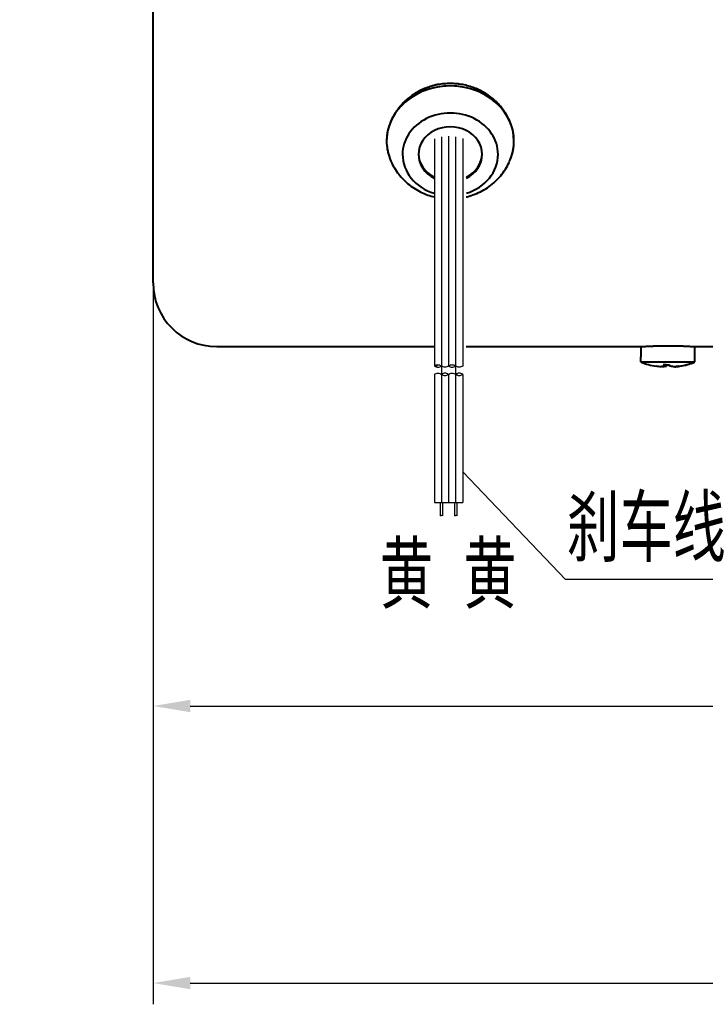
# Model space of a CAD drawing. Header units: inches. Extents: x -753 to 5070, y -3075 to 1581.
# Tile 136 of 178: x 3611 to 3675, y 334 to 427. Entities that reach past the tile are written whole.
import ezdxf

# ---------------------------------------------------------------- set-up
doc = ezdxf.new("R2010")
doc.units = ezdxf.units.IN
doc.header["$LTSCALE"] = 10
doc.header["$MEASUREMENT"] = 0
doc.linetypes.add('CENTER', pattern=[10.16, 6.35, -1.27, 1.27, -1.27])
for name, color, linetype in [('1轮廓实线层', 7, 'Continuous'), ('2细线层', 4, 'Continuous'), ('3中心线层', 1, 'CENTER'), ('5剖面线层', 2, 'Continuous'), ('6文字层', 3, 'Continuous'), ('7标注层', 4, 'Continuous')]:
    doc.layers.add(name, color=color, linetype=linetype)
doc.layers.add('图层2', color=4, linetype='Continuous', lineweight=40)
doc.styles.add('PC_TEXTSTYLE', font='isocp.shx', dxfattribs={"width": 0.8, "bigfont": 'HZFS.SHX'})
doc.styles.add('TH_GBDIM', font='romans.shx', dxfattribs={"width": 0.8, "bigfont": 'gbcbig.shx'})
doc.dimstyles.new('TH_GBDIM', dxfattribs={"dimtxt": 3.5, "dimasz": 2.5, "dimexe": 2, "dimexo": 0, "dimgap": 1, "dimtad": 1, "dimdec": 4, "dimdsep": 46, "dimtxsty": 'TH_GBDIM', "dimcen": 0.09, "dimclrd": 4, "dimclre": 4, "dimclrt": 3, "dimadec": 0, "dimazin": 0, "dimtfac": 1, "dimtdec": 4, "dimtmove": 0, "dimatfit": 3, "dimfxl": 1, "dimtzin": 0, "dimarcsym": 0})

# ---------------------------------------------------------------- blocks, each defined once
blk = doc.blocks.new('*D27')
at = {"layer": '7标注层', "color": 4, "lineweight": -2, "transparency": 16777216}
for p, q in [((3623.297, 453.116), (3623.297, 333.935)), ((3870.796, 453.116), (3870.796, 333.935)), ((3626.797, 335.935), (3867.296, 335.935))]:
    blk.add_line(p, q, dxfattribs=at)
at = {"layer": '7标注层', "color": 4, "transparency": 16777216}
for points in [[(3626.797, 336.518), (3626.797, 335.352), (3623.297, 335.935)], [(3867.296, 336.518), (3867.296, 335.352), (3870.796, 335.935)]]:
    blk.add_solid(points, dxfattribs=at)
at = {"layer": 'Defpoints', "color": 0, "transparency": 16777216}
for p in [(3623.297, 453.116), (3870.796, 453.116), (3870.796, 335.935)]:
    blk.add_point(p, dxfattribs=at)
at = {"layer": '7标注层', "color": 3, "transparency": 16777216, "insert": (3747.796, 339.685), "char_height": 5.5, "attachment_point": 5, "style": 'TH_GBDIM'}
blk.add_mtext('247.5', dxfattribs=at)
blk = doc.blocks.new('*D231')
at = {"layer": '7标注层', "color": 4, "lineweight": -2, "transparency": 16777216}
for p, q in [((3750.797, 474.691), (3750.797, 360.057)), ((3623.297, 453.116), (3623.297, 360.057)), ((3626.797, 362.057), (3747.297, 362.057))]:
    blk.add_line(p, q, dxfattribs=at)
at = {"layer": '7标注层', "color": 4, "transparency": 16777216}
for points in [[(3626.797, 362.64), (3626.797, 361.474), (3623.297, 362.057)], [(3747.297, 362.64), (3747.297, 361.474), (3750.797, 362.057)]]:
    blk.add_solid(points, dxfattribs=at)
at = {"layer": 'Defpoints', "color": 0, "transparency": 16777216}
for p in [(3750.797, 474.691), (3623.297, 453.116), (3750.797, 362.057)]:
    blk.add_point(p, dxfattribs=at)
at = {"layer": '7标注层', "color": 3, "transparency": 16777216, "insert": (3687.047, 365.807), "char_height": 5.5, "attachment_point": 5, "style": 'TH_GBDIM'}
blk.add_mtext('127.5', dxfattribs=at)

msp = doc.modelspace()

# ---------------------------------------------------------------- hatches: boundary and pattern name
at = {"layer": '5剖面线层'}
h = msp.add_hatch(dxfattribs=at)
h.set_pattern_fill('ANSI31', color=256, scale=0.444444, angle=90, style=0)
h.set_pattern_definition([(45, (3547.2263, 283.3367), (0.997805, -0.997805), [])])
edge = h.paths.add_edge_path()
edge.add_spline(control_points=[(3650.464, 394.102), (3650.352, 394.157), (3650.13, 394.269), (3649.908, 394.157), (3649.797, 394.102)], knot_values=[0, 0, 0, 0, 0.351364, 0.702728, 0.702728, 0.702728, 0.702728], degree=3, periodic=0)
edge.add_spline(control_points=[(3649.797, 394.102), (3649.908, 394.046), (3650.13, 393.935), (3650.352, 394.046), (3650.464, 394.102)], knot_values=[0, 0, 0, 0, 0.351364, 0.702728, 0.702728, 0.702728, 0.702728], degree=3, periodic=0)
h = msp.add_hatch(dxfattribs=at)
h.set_pattern_fill('ANSI31', color=256, scale=0.444444, angle=90, style=0)
h.set_pattern_definition([(45, (3545.893, 283.3367), (0.997805, -0.997805), [])])
edge = h.paths.add_edge_path()
edge.add_spline(control_points=[(3651.797, 393.324), (3651.908, 393.269), (3652.13, 393.157), (3652.352, 393.269), (3652.464, 393.324)], knot_values=[0, 0, 0, 0, 0.351364, 0.702728, 0.702728, 0.702728, 0.702728], degree=3, periodic=0)
edge.add_spline(control_points=[(3652.464, 393.324), (3652.352, 393.38), (3652.13, 393.491), (3651.908, 393.38), (3651.797, 393.324)], knot_values=[0, 0, 0, 0, 0.351364, 0.702728, 0.702728, 0.702728, 0.702728], degree=3, periodic=0)

# ---------------------------------------------------------------- linework, layer by layer
at = {"color": 4}
msp.add_line((3678.612, 373.987), (3662.143, 373.987), dxfattribs=at)
at = {"layer": '1轮廓实线层'}
for p, q in [((3649.797, 415.538), (3649.797, 394.102)), ((3651.13, 415.767), (3651.13, 394.102)), ((3652.464, 415.56), (3652.464, 394.102)), ((3649.797, 393.324), (3649.797, 381.253)), ((3651.13, 393.324), (3651.13, 381.253)), ((3652.464, 393.324), (3652.464, 381.253)), ((3649.797, 381.253), (3652.464, 381.253)), ((3650.341, 381.253), (3650.341, 379.995)), ((3650.563, 381.253), (3650.563, 379.995)), ((3651.689, 381.253), (3651.689, 379.995)), ((3651.911, 381.253), (3651.911, 379.995))]:
    msp.add_line(p, q, dxfattribs=at)
for points in [[(3650.464, 394.102), (3650.13, 394.213), (3649.797, 394.102)], [(3649.797, 394.102), (3650.13, 393.991), (3650.464, 394.102)], [(3651.13, 394.102), (3650.797, 393.991), (3650.464, 394.102)], [(3651.797, 394.102), (3651.464, 394.213), (3651.13, 394.102)], [(3651.13, 394.102), (3651.464, 393.991), (3651.797, 394.102)], [(3652.464, 394.102), (3652.13, 393.991), (3651.797, 394.102)], [(3649.797, 393.324), (3650.13, 393.435), (3650.464, 393.324)], [(3651.13, 393.324), (3650.797, 393.435), (3650.464, 393.324)], [(3650.464, 393.324), (3650.797, 393.213), (3651.13, 393.324)], [(3651.13, 393.324), (3651.464, 393.435), (3651.797, 393.324)], [(3652.464, 393.324), (3652.13, 393.435), (3651.797, 393.324)], [(3651.797, 393.324), (3652.13, 393.213), (3652.464, 393.324)]]:
    msp.add_spline(points, degree=3, dxfattribs=at)
at = {"layer": '2细线层'}
for points in [[(3650.563, 379.995), (3650.457, 380.018), (3650.36, 379.974), (3650.341, 379.995)], [(3651.911, 379.995), (3651.805, 380.018), (3651.708, 379.974), (3651.689, 379.995)]]:
    msp.add_spline(points, degree=3, dxfattribs=at)
at = {"layer": '3中心线层'}
for p, q in [((3650.464, 415.708), (3650.464, 389.069)), ((3651.797, 415.719), (3651.797, 389.069)), ((3650.464, 394.102), (3650.464, 381.253)), ((3651.797, 394.102), (3651.797, 381.253))]:
    msp.add_line(p, q, dxfattribs=at)
at = {"layer": '7标注层'}
msp.add_lwpolyline([(3652.464, 384.13), (3662.143, 373.987)], dxfattribs=at)
at = {"layer": '图层2', "color": 0}
for p, q in [((3623.297, 401.941), (3623.297, 467.441)), ((3629.297, 395.941), (3649.797, 395.941)), ((3652.797, 395.941), (3669.247, 395.941)), ((3669.247, 395.941), (3669.247, 394.966)), ((3674.315, 395.941), (3676.297, 395.941)), ((3674.347, 394.966), (3674.347, 395.943)), ((3669.249, 394.966), (3669.247, 394.966)), ((3669.249, 394.491), (3669.249, 394.966)), ((3674.291, 394.966), (3674.291, 394.491)), ((3674.347, 394.966), (3674.291, 394.966)), ((3674.345, 394.491), (3674.345, 394.966)), ((3669.249, 394.491), (3674.291, 394.491))]:
    msp.add_line(p, q, dxfattribs=at)
msp.add_arc((3629.297, 401.941), 6, 180, 270, dxfattribs=at)
for centre, major_axis, ratio, start_param, end_param in [((3651.297, 415.316), (-6, 0), 0.866025, 3.141593, 6.283185), ((3651.297, 415.316), (6, 0), 0.866025, 0, 3.141593), ((3651.297, 415.316), (6, 0), 0.866025, 0, 3.141593), ((3651.297, 414.066), (4.5, 0), 0.866025, 0, 3.141593), ((3651.297, 414.066), (4.5, 0), 0.866025, 0, 3.141593), ((3651.297, 414.066), (3, 0), 0.866025, 0, 3.141593), ((3651.297, 414.066), (3, 0), 0.866025, 0, 3.141593), ((3651.297, 415.316), (-6, 0), 0.866025, 0, 0.318823), ((3651.297, 415.316), (6, 0), 0.866025, 3.141593, 3.438277), ((3651.297, 415.316), (6, 0), 0.866025, 3.141593, 3.438277), ((3651.297, 415.316), (-6, 0), 0.866025, 2.795036, 3.141593), ((3651.297, 415.316), (6, 0), 0.866025, 5.985618, 6.283185), ((3651.297, 415.316), (6, 0), 0.866025, 5.985618, 6.283185), ((3651.297, 414.066), (4.5, 0), 0.866025, 3.141593, 4.371624), ((3651.297, 414.066), (4.5, 0), 0.866025, 3.141593, 4.371624), ((3651.297, 414.166), (-3, 0), 0.866025, 0.01934, 1.039573), ((3651.297, 414.066), (3, 0), 0.866025, 3.141593, 4.182245), ((3651.297, 414.066), (3, 0), 0.866025, 3.141593, 4.182245), ((3651.297, 414.066), (4.5, 0), 0.866025, 5.056295, 6.283185), ((3651.297, 414.066), (4.5, 0), 0.866025, 5.056295, 6.283185), ((3651.297, 414.066), (3, 0), 0.866025, 5.243613, 6.283185), ((3651.297, 414.066), (3, 0), 0.866025, 5.243613, 6.283185), ((3651.297, 414.166), (-3, 0), 0.866025, 2.102707, 3.12235), ((3671.77, 400.741), (0, 6.742), 0.996514, 2.756944, 2.980879), ((3671.98, 398.902), (6.081, 0.606), 0.764193, 4.58149, 4.628733), ((3671.77, 400.741), (0, 6.742), 0.996514, 3.301833, 3.526241), ((3671.823, 400.741), (0, -6.742), 0.996514, 0.163379, 0.384649)]:
    msp.add_ellipse(centre, major_axis=major_axis, ratio=ratio, start_param=start_param, end_param=end_param, dxfattribs=at)
for points, knots in [([(3657.297, 415.316), (3657.297, 415.486), (3657.287, 415.657), (3657.263, 415.872), (3657.257, 415.915), (3657.245, 416.001), (3657.225, 416.13), (3657.2, 416.258), (3657.142, 416.512), (3657.047, 416.848), (3656.915, 417.177), (3656.802, 417.422), (3656.762, 417.503), (3656.677, 417.664), (3656.632, 417.743), (3656.493, 417.978), (3656.291, 418.282), (3656.059, 418.568), (3655.872, 418.776), (3655.808, 418.844), (3655.709, 418.944), (3655.676, 418.977), (3655.608, 419.043), (3655.573, 419.076), (3655.398, 419.237), (3655.253, 419.358), (3654.95, 419.588), (3654.794, 419.696), (3654.469, 419.898), (3654.301, 419.992), (3654.084, 420.101), (3654.04, 420.122), (3653.952, 420.164), (3653.907, 420.184), (3653.773, 420.243), (3653.683, 420.281), (3653.411, 420.387), (3653.042, 420.511), (3652.663, 420.6), (3652.374, 420.655), (3652.277, 420.671), (3652.13, 420.691), (3652.081, 420.697), (3651.983, 420.709), (3651.934, 420.714), (3651.687, 420.737), (3651.491, 420.746), (3651.099, 420.746), (3650.904, 420.737), (3650.514, 420.7), (3650.319, 420.673), (3650.077, 420.628), (3650.028, 420.618), (3649.932, 420.598), (3649.787, 420.565), (3649.645, 420.528), (3649.363, 420.447), (3648.995, 420.323), (3648.641, 420.166), (3648.381, 420.036), (3648.295, 419.991), (3648.168, 419.92), (3648.126, 419.896), (3648.043, 419.846), (3648.001, 419.821), (3647.797, 419.694), (3647.64, 419.585), (3647.338, 419.356), (3647.193, 419.235), (3646.917, 418.98), (3646.785, 418.846), (3646.628, 418.671), (3646.597, 418.636), (3646.536, 418.565), (3646.447, 418.458), (3646.362, 418.348), (3646.199, 418.126), (3645.998, 417.823), (3645.83, 417.505), (3645.717, 417.26), (3645.682, 417.178), (3645.615, 417.011), (3645.584, 416.928), (3645.498, 416.677), (3645.403, 416.34), (3645.345, 416.001), (3645.316, 415.745), (3645.309, 415.659), (3645.302, 415.531), (3645.3, 415.488), (3645.297, 415.402), (3645.297, 415.359), (3645.297, 415.316)], [0, 0, 0, 0, 0.03125, 0.03125, 0.039063, 0.039063, 0.046875, 0.0625, 0.0625, 0.09375, 0.125, 0.125, 0.140625, 0.140625, 0.15625, 0.15625, 0.1875, 0.21875, 0.21875, 0.234375, 0.234375, 0.242188, 0.242188, 0.25, 0.25, 0.28125, 0.28125, 0.3125, 0.3125, 0.34375, 0.34375, 0.351563, 0.351563, 0.359375, 0.359375, 0.375, 0.375, 0.40625, 0.4375, 0.4375, 0.453125, 0.453125, 0.460938, 0.460938, 0.46875, 0.46875, 0.5, 0.5, 0.53125, 0.53125, 0.5625, 0.5625, 0.570313, 0.570313, 0.578125, 0.59375, 0.59375, 0.625, 0.65625, 0.65625, 0.671875, 0.671875, 0.679688, 0.679688, 0.6875, 0.6875, 0.71875, 0.71875, 0.75, 0.75, 0.78125, 0.78125, 0.789063, 0.789063, 0.796875, 0.8125, 0.8125, 0.84375, 0.875, 0.875, 0.890625, 0.890625, 0.90625, 0.90625, 0.9375, 0.96875, 0.96875, 0.984375, 0.984375, 0.992188, 0.992188, 1, 1, 1, 1]), ([(3645.568, 413.801), (3645.591, 413.725), (3645.688, 413.426), (3645.937, 412.93), (3646.316, 412.33), (3646.772, 411.782), (3647.294, 411.289), (3647.875, 410.859), (3648.509, 410.499), (3649.154, 410.228), (3649.591, 410.098), (3649.796, 410.048)], [0, 0, 0, 0, 0.040502, 0.16103, 0.281655, 0.402618, 0.524135, 0.646383, 0.769487, 0.893513, 1, 1, 1, 1]), ([(3645.568, 413.801), (3645.591, 413.725), (3645.688, 413.426), (3645.937, 412.93), (3646.316, 412.33), (3646.772, 411.782), (3647.294, 411.289), (3647.875, 410.859), (3648.509, 410.499), (3649.154, 410.228), (3649.591, 410.098), (3649.796, 410.048)], [0, 0, 0, 0, 0.040502, 0.16103, 0.281655, 0.402618, 0.524135, 0.646383, 0.769487, 0.893513, 1, 1, 1, 1]), ([(3652.798, 410.048), (3652.829, 410.056), (3653.106, 410.125), (3653.62, 410.292), (3654.31, 410.614), (3654.954, 411.019), (3655.54, 411.498), (3656.057, 412.045), (3656.495, 412.65), (3656.819, 413.237), (3656.97, 413.629), (3657.024, 413.795)], [0, 0, 0, 0, 0.016012, 0.144558, 0.273294, 0.401966, 0.5303, 0.658031, 0.784935, 0.91086, 1, 1, 1, 1]), ([(3652.798, 410.048), (3652.829, 410.056), (3653.106, 410.125), (3653.62, 410.292), (3654.31, 410.614), (3654.954, 411.019), (3655.54, 411.498), (3656.057, 412.045), (3656.495, 412.65), (3656.819, 413.237), (3656.97, 413.629), (3657.024, 413.795)], [0, 0, 0, 0, 0.016012, 0.144558, 0.273294, 0.401966, 0.5303, 0.658031, 0.784935, 0.91086, 1, 1, 1, 1]), ([(3669.247, 395.941), (3669.247, 395.941), (3669.255, 395.942), (3669.292, 395.944), (3669.332, 395.947), (3669.363, 395.948), (3669.369, 395.949), (3669.382, 395.95), (3669.389, 395.95), (3669.41, 395.951), (3669.425, 395.952), (3669.473, 395.955), (3669.544, 395.959), (3669.63, 395.964), (3669.699, 395.968), (3669.735, 395.97), (3669.773, 395.972), (3669.799, 395.973), (3669.812, 395.974), (3669.879, 395.977), (3669.991, 395.983), (3670.176, 395.991), (3670.31, 395.996), (3670.414, 396), (3670.45, 396.002), (3670.522, 396.004), (3670.558, 396.005), (3670.668, 396.009), (3670.819, 396.013), (3670.975, 396.016), (3671.095, 396.019), (3671.135, 396.019), (3671.217, 396.021), (3671.258, 396.021), (3671.381, 396.023), (3671.546, 396.024), (3671.795, 396.025), (3671.962, 396.025), (3672.067, 396.024), (3672.088, 396.024), (3672.129, 396.024), (3672.192, 396.023), (3672.253, 396.022), (3672.376, 396.021), (3672.537, 396.018), (3672.694, 396.015), (3672.81, 396.012), (3672.848, 396.011), (3672.905, 396.009), (3672.924, 396.009), (3672.962, 396.007), (3673.055, 396.005), (3673.215, 395.999), (3673.416, 395.991), (3673.54, 395.986), (3673.629, 395.982), (3673.658, 395.98), (3673.714, 395.977), (3673.741, 395.976), (3673.821, 395.972), (3673.919, 395.967), (3674.005, 395.962), (3674.064, 395.959), (3674.083, 395.957), (3674.119, 395.955), (3674.136, 395.954), (3674.184, 395.951), (3674.241, 395.948), (3674.281, 395.945), (3674.306, 395.944), (3674.316, 395.943), (3674.325, 395.942), (3674.33, 395.942), (3674.332, 395.942), (3674.343, 395.941), (3674.347, 395.941), (3674.347, 395.941), (3674.347, 395.941)], [0, 0, 0, 0, 0.031247, 0.062494, 0.093741, 0.093741, 0.101553, 0.101553, 0.109365, 0.109365, 0.124988, 0.124988, 0.156235, 0.187482, 0.187482, 0.203106, 0.210918, 0.210918, 0.218729, 0.218729, 0.249977, 0.281224, 0.312471, 0.312471, 0.328094, 0.328094, 0.343718, 0.343718, 0.374965, 0.406212, 0.406212, 0.421835, 0.421835, 0.437459, 0.437459, 0.468706, 0.499953, 0.5312, 0.5312, 0.539012, 0.539012, 0.546824, 0.562447, 0.562447, 0.593694, 0.624941, 0.624941, 0.640565, 0.640565, 0.648377, 0.648377, 0.656188, 0.687436, 0.718683, 0.74993, 0.74993, 0.765553, 0.765553, 0.781177, 0.781177, 0.812424, 0.843671, 0.843671, 0.859294, 0.859294, 0.874918, 0.874918, 0.906165, 0.937412, 0.937412, 0.953036, 0.960847, 0.960847, 0.968659, 0.968659, 0.999906, 1, 1, 1, 1]), ([(3671.45, 394.104), (3671.399, 394.087), (3671.349, 394.074), (3671.252, 394.054), (3671.204, 394.047), (3671.157, 394.043)], [0, 0, 0, 0, 0.5, 0.5, 1, 1, 1, 1]), ([(3671.261, 394.043), (3671.326, 394.048), (3671.392, 394.055), (3671.524, 394.077), (3671.59, 394.091), (3671.657, 394.108)], [0, 0, 0, 0, 0.5, 0.5, 1, 1, 1, 1]), ([(3672.333, 394.043), (3672.269, 394.047), (3672.203, 394.054), (3672.071, 394.076), (3672.005, 394.089), (3671.938, 394.106)], [0, 0, 0, 0, 0.5, 0.5, 1, 1, 1, 1]), ([(3672.842, 394.085), (3672.758, 394.074), (3672.674, 394.065), (3672.504, 394.051), (3672.419, 394.046), (3672.333, 394.043)], [0, 0, 0, 0, 0.5, 0.5, 1, 1, 1, 1])]:
    msp.add_open_spline(points, degree=3, knots=knots, dxfattribs=at)
for points, degree in [([(3671.157, 394.043), (3671.001, 394.049), (3670.847, 394.064), (3670.695, 394.085)], 3), ([(3671.368, 394.217), (3671.393, 394.173), (3671.421, 394.135), (3671.45, 394.104)], 3), ([(3671.646, 394.215), (3671.553, 394.214), (3671.46, 394.215), (3671.368, 394.217)], 3), ([(3671.464, 394.215), (3671.45, 394.104)], 1), ([(3671.667, 394.265), (3671.657, 394.108)], 1), ([(3671.93, 394.264), (3671.938, 394.106)], 1), ([(3671.938, 394.106), (3671.938, 394.138), (3671.937, 394.176), (3671.934, 394.22)], 3), ([(3672.437, 394.043), (3672.598, 394.05), (3672.758, 394.065), (3672.916, 394.088)], 3)]:
    msp.add_open_spline(points, degree=degree, dxfattribs=at)

# ---------------------------------------------------------------- texts
at = {"layer": '6文字层', "insert": (3457.266, 402.996), "char_height": 7.04396, "width": 122.53347, "attachment_point": 1, "style": 'PC_TEXTSTYLE'}
msp.add_mtext('{\\C3;输出转矩N.m(允许最大输出扭矩8N.m)}', dxfattribs=at)
at = {"layer": '6文字层', "color": 7, "char_height": 6.25, "width": 37.44259, "attachment_point": 1, "style": 'PC_TEXTSTYLE'}
for s, insert in [('{\\C3;刹车线}', (3662.248, 381.882)), ('{\\C3;黄 黄}', (3644.665, 377.498))]:
    msp.add_mtext(s, dxfattribs=dict(at, insert=insert))

# ---------------------------------------------------------------- dimensions: what is measured, and where the dimension line sits
at = {"layer": '7标注层'}
for base, p2, picture, middle in [((3750.797, 362.057), (3750.797, 474.691), '*D231', (3687.047, 362.057)), ((3870.796, 335.935), (3870.796, 453.116), '*D27', (3747.796, 335.935))]:
    dim = msp.add_linear_dim(base=base, p1=(3623.297, 453.116), p2=p2, dimstyle='TH_GBDIM', override={"dimtxt": 5.5, "dimasz": 3.5, "dimdec": 1, "dimadec": 1}, dxfattribs=at)
    dim.commit()
    dim.dimension.update_dxf_attribs({"geometry": picture, "text_midpoint": middle, "dimtype": 160})

doc.saveas('drawing.dxf')
